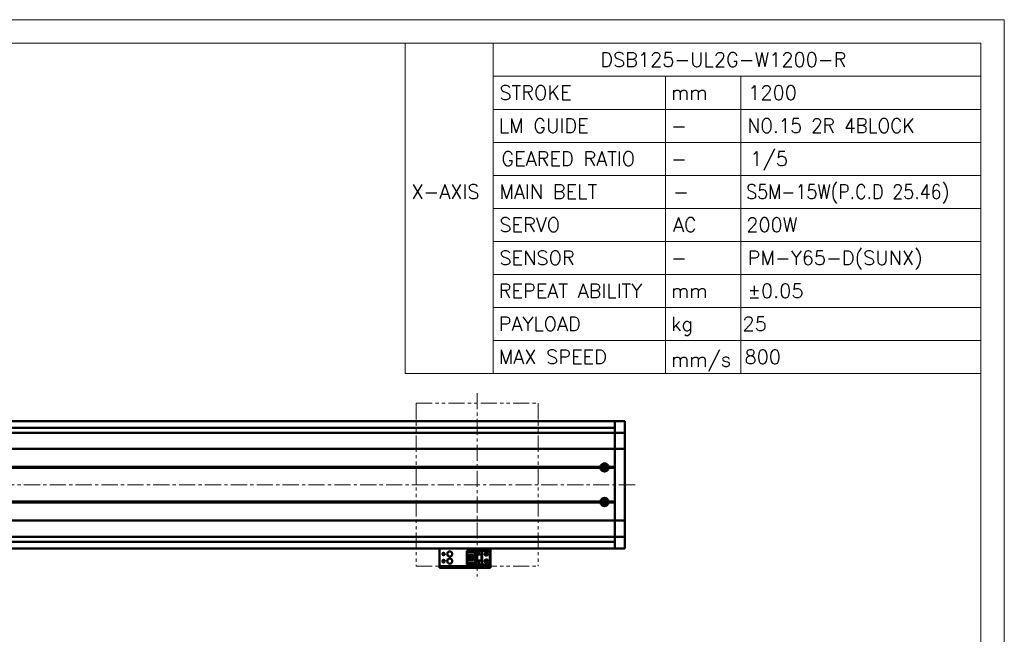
# Model space of a CAD drawing. Header units: millimetres. Extents: x 46891 to 50493, y 6223 to 9905.
# Tile 5 of 5: x 49526 to 50493, y 9302 to 9905. Entities that reach past the tile are written whole.
import ezdxf

# ---------------------------------------------------------------- set-up
doc = ezdxf.new("R2010")
doc.units = ezdxf.units.MM
doc.header["$LTSCALE"] = 0.5
doc.linetypes.add('CENTER', pattern=[50.8, 31.75, -6.35, 6.35, -6.35])
doc.linetypes.add('PHANTOM', pattern=[63.5, 31.75, -6.35, 6.35, -6.35, 6.35, -6.35])
doc.layers.get('0').update_dxf_attribs({"lineweight": 20})
doc.layers.add('1', color=1, linetype='CENTER', lineweight=13)
doc.layers.add('외형선(ISO)', color=7, linetype='Continuous', lineweight=50)
doc.styles.add('DSR TEXT', font='romans.shx', dxfattribs={"bigfont": 'whgtxt.shx'})

# ---------------------------------------------------------------- blocks, each defined once
blk = doc.blocks.new('A$C1C1952E1')
for p, q in [((293, 292), (293, 222)), ((311.67, 292), (311.67, 222)), ((311.67, 285), (415, 285)), ((348.18, 285), (348.18, 222)), ((364.13, 285), (364.13, 222)), ((311.67, 278), (415, 278)), ((311.67, 271), (415, 271)), ((311.67, 264), (415, 264)), ((311.67, 257), (415, 257)), ((311.67, 250), (415, 250)), ((311.67, 243), (415, 243)), ((311.67, 236), (415, 236)), ((311.67, 229), (415, 229)), ((293, 222), (415, 222))]:
    blk.add_line(p, q)
at = {"color": 1}
blk.add_lwpolyline([(0, 0), (420, 0), (420, 297), (0, 297)], close=True, dxfattribs=at)
at = {"color": 3}
blk.add_lwpolyline([(5, 5), (415, 5), (415, 292), (5, 292)], close=True, dxfattribs=at)

msp = doc.modelspace()

# ---------------------------------------------------------------- linework, layer by layer
at = {"color": 6, "linetype": 'PHANTOM'}
for p, q in [((49915.07907, 9528.43233), (50035.07907, 9528.43233)), ((49915.07907, 9528.43233), (49915.07907, 9368.43233)), ((50035.07907, 9528.43233), (50035.07907, 9368.43233)), ((49915.07907, 9368.43233), (50035.07907, 9368.43233))]:
    msp.add_line(p, q, dxfattribs=at)
at = {"layer": '1'}
for p, q in [((49975.07907, 9538.43233), (49975.07907, 9358.43233)), ((50130.07907, 9448.43234), (48610.07907, 9448.43234))]:
    msp.add_line(p, q, dxfattribs=at)
at = {"layer": '외형선(ISO)'}
for p, q in [((50110.07907, 9510.93234), (48835.07907, 9510.93234)), ((50110.07907, 9504.43234), (48835.07907, 9504.43234)), ((50110.07907, 9507.93234), (50110.07907, 9510.93234)), ((50110.07907, 9510.93234), (50110.07907, 9507.93234)), ((50110.07907, 9510.93234), (50120.07907, 9510.93234)), ((50110.07907, 9507.93234), (50110.07907, 9506.07217)), ((50110.07907, 9506.07217), (50110.07907, 9507.93234)), ((50110.07907, 9505.16421), (50110.07907, 9506.07217)), ((50110.07907, 9499.89254), (50110.07907, 9505.16421)), ((50120.07907, 9507.93234), (50120.07907, 9510.93234)), ((50120.07907, 9507.93234), (50120.07907, 9506.07217)), ((50120.07907, 9506.07217), (50120.07907, 9505.16421)), ((50120.07907, 9505.16421), (50120.07907, 9499.89254)), ((48693.07907, 9499.43234), (50110.07907, 9499.43234)), ((50110.07907, 9499.43234), (50110.07907, 9499.89254)), ((50110.07907, 9499.43234), (50110.07907, 9496.72383)), ((50110.07907, 9499.43234), (50120.07907, 9499.43234)), ((50110.07907, 9496.72383), (50110.07907, 9499.43234)), ((50110.07907, 9496.72383), (50110.07907, 9484.12384)), ((50110.07907, 9484.12384), (50110.07907, 9496.72383)), ((50120.07907, 9499.89254), (50120.07907, 9499.43234)), ((50120.07907, 9496.72383), (50120.07907, 9499.43234)), ((50120.07907, 9484.12384), (50120.07907, 9496.72383)), ((50110.07907, 9483.65974), (50110.07907, 9484.12384)), ((50110.07907, 9484.12384), (50110.07907, 9483.65974)), ((50120.07907, 9484.12384), (50120.07907, 9483.65974)), ((48693.07907, 9483.65974), (50110.07907, 9483.65974)), ((50110.07907, 9483.65974), (50110.07907, 9481.65974)), ((50110.07907, 9483.65974), (50120.07907, 9483.65974)), ((50110.07907, 9481.65974), (50110.07907, 9483.65974)), ((50110.07907, 9415.20493), (50110.07907, 9481.65974)), ((50110.07907, 9481.65974), (50110.07907, 9465.93234)), ((50120.07907, 9481.65974), (50120.07907, 9483.65974)), ((50120.07907, 9481.65974), (50120.07907, 9415.20493)), ((48693.07907, 9465.93234), (50096.11044, 9465.93234)), ((48693.07907, 9465.43234), (50096.57907, 9465.43234)), ((48693.07907, 9464.93234), (50096.11044, 9464.93234)), ((50099.51942, 9466.43234), (50098.80328, 9466.43234)), ((50099.51942, 9466.95366), (50099.51942, 9463.91101)), ((50103.57907, 9465.43234), (50110.07907, 9465.43234)), ((50104.0477, 9465.93234), (50110.07907, 9465.93234)), ((50104.0477, 9464.93234), (50110.07907, 9464.93234)), ((50110.07907, 9464.93234), (50110.07907, 9431.93234)), ((48693.07907, 9431.93234), (50096.11044, 9431.93234)), ((48693.07907, 9431.43234), (50096.57907, 9431.43234)), ((48693.07907, 9430.93234), (50096.11044, 9430.93234)), ((50099.51942, 9430.43234), (50098.80328, 9430.43234)), ((50099.51942, 9432.95366), (50099.51942, 9429.91101)), ((50103.57907, 9431.43234), (50110.07907, 9431.43234)), ((50104.0477, 9431.93234), (50110.07907, 9431.93234)), ((50104.0477, 9430.93234), (50110.07907, 9430.93234)), ((50110.07907, 9430.93234), (50110.07907, 9415.20493)), ((48693.07907, 9413.20493), (50110.07907, 9413.20493)), ((50110.07907, 9415.20493), (50110.07907, 9413.20493)), ((50110.07907, 9413.20493), (50110.07907, 9415.20493)), ((50110.07907, 9412.74083), (50110.07907, 9413.20493)), ((50110.07907, 9413.20493), (50120.07907, 9413.20493)), ((50110.07907, 9413.20493), (50110.07907, 9412.74083)), ((50110.07907, 9412.74083), (50110.07907, 9400.14084)), ((50110.07907, 9400.14084), (50110.07907, 9412.74083)), ((50120.07907, 9413.20493), (50120.07907, 9415.20493)), ((50120.07907, 9413.20493), (50120.07907, 9412.74083)), ((50120.07907, 9400.14084), (50120.07907, 9412.74083)), ((48693.07907, 9397.43234), (50110.07907, 9397.43234)), ((50110.07907, 9400.14084), (50110.07907, 9397.43234)), ((50110.07907, 9397.43234), (50110.07907, 9400.14084)), ((50110.07907, 9396.97213), (50110.07907, 9397.43234)), ((50110.07907, 9397.43234), (50120.07907, 9397.43234)), ((50110.07907, 9391.70046), (50110.07907, 9396.97213)), ((50120.07907, 9397.43234), (50120.07907, 9400.14084)), ((50120.07907, 9397.43234), (50120.07907, 9396.97213)), ((50120.07907, 9396.97213), (50120.07907, 9391.70046)), ((50110.07907, 9392.43234), (48835.07907, 9392.43234)), ((50110.07907, 9390.7925), (50110.07907, 9391.70046)), ((50110.07907, 9390.7925), (50110.07907, 9388.93234)), ((50110.07907, 9388.93234), (50110.07907, 9390.7925)), ((50110.07907, 9385.93234), (50110.07907, 9388.93234)), ((50110.07907, 9388.93234), (50110.07907, 9385.93234)), ((50120.07907, 9391.70046), (50120.07907, 9390.7925)), ((50120.07907, 9390.7925), (50120.07907, 9388.93234)), ((50120.07907, 9385.93234), (50120.07907, 9388.93234)), ((50110.07907, 9385.93234), (48835.07907, 9385.93234)), ((49938.07907, 9385.93234), (49938.07907, 9383.93236)), ((49938.07907, 9369.03236), (49938.07907, 9383.93236)), ((49964.87907, 9383.63235), (49974.07907, 9383.63235)), ((49964.87907, 9382.83235), (49964.87907, 9383.63235)), ((49973.17907, 9382.83235), (49964.87907, 9382.83235)), ((49964.87907, 9382.33235), (49964.87907, 9382.83235)), ((49964.87907, 9382.33235), (49964.87907, 9379.73235)), ((49972.67907, 9382.33235), (49964.87907, 9382.33235)), ((49964.87907, 9379.73235), (49964.87907, 9374.13235)), ((49971.07907, 9379.73235), (49964.87907, 9379.73235)), ((49966.17907, 9374.13235), (49966.17907, 9379.73235)), ((49966.67907, 9379.38235), (49966.67907, 9379.73235)), ((49966.67907, 9379.38235), (49966.67907, 9374.48235)), ((49971.07907, 9379.38235), (49966.67907, 9379.38235)), ((49969.47907, 9377.73235), (49967.63907, 9377.73235)), ((49967.63907, 9377.73235), (49967.63907, 9376.13235)), ((49969.47907, 9376.13235), (49969.47907, 9377.73235)), ((49971.07907, 9374.13235), (49971.07907, 9379.73235)), ((49973.17907, 9382.83235), (49972.67907, 9382.33235)), ((49972.67907, 9371.53235), (49972.67907, 9382.33235)), ((49973.17907, 9371.03235), (49973.17907, 9382.83235)), ((49974.07907, 9383.63237), (49974.07907, 9379.93237)), ((49974.07907, 9383.63237), (49980.07907, 9383.63237)), ((49974.07907, 9379.93237), (49980.07907, 9379.93237)), ((49974.07907, 9373.93237), (49974.07907, 9379.93235)), ((49974.57907, 9379.93235), (49974.07907, 9379.93235)), ((49974.57907, 9379.93235), (49974.87907, 9379.93235)), ((49974.57907, 9373.93237), (49974.57907, 9379.93235)), ((49974.87907, 9379.93235), (49979.27907, 9379.93235)), ((49974.87907, 9379.93235), (49974.87907, 9373.93237)), ((49976.47907, 9382.13237), (49977.07907, 9380.93237)), ((49976.67907, 9382.13237), (49976.47907, 9382.13237)), ((49976.67907, 9382.53237), (49976.67907, 9382.13237)), ((49977.47907, 9382.53237), (49976.67907, 9382.53237)), ((49977.07907, 9380.93237), (49977.67907, 9382.13237)), ((49977.47907, 9382.13237), (49977.47907, 9382.53237)), ((49977.67907, 9382.13237), (49977.47907, 9382.13237)), ((49979.27907, 9373.93237), (49979.27907, 9379.93235)), ((49979.27907, 9379.93235), (49979.57907, 9379.93235)), ((49980.07907, 9379.93235), (49979.57907, 9379.93235)), ((49979.57907, 9379.93235), (49979.57907, 9373.93237)), ((49980.07907, 9383.63237), (49980.07907, 9379.93237)), ((49985.57907, 9383.63234), (49980.07907, 9383.63234)), ((49980.07907, 9373.93237), (49980.07907, 9379.93235)), ((49987.57907, 9381.63234), (49987.57907, 9372.23234)), ((49988.07907, 9383.93236), (49988.07907, 9385.93234)), ((49988.07907, 9383.93236), (49988.07907, 9369.03236)), ((50110.07907, 9385.93234), (50120.07907, 9385.93234)), ((49938.07907, 9368.53238), (49938.07907, 9369.03236)), ((49938.07907, 9368.53238), (49938.07907, 9366.93238)), ((49941.07907, 9368.53238), (49985.07907, 9368.53238)), ((49964.87907, 9374.13235), (49964.87907, 9371.53235)), ((49964.87907, 9374.13235), (49971.07907, 9374.13235)), ((49964.87907, 9371.03235), (49964.87907, 9371.53235)), ((49964.87907, 9371.53235), (49972.67907, 9371.53235)), ((49964.87907, 9371.03235), (49973.17907, 9371.03235)), ((49964.87907, 9370.23235), (49964.87907, 9371.03235)), ((49964.87907, 9370.23235), (49974.07907, 9370.23235)), ((49964.87907, 9370.23234), (49980.07907, 9370.23234)), ((49966.67907, 9374.48235), (49971.07907, 9374.48235)), ((49966.67907, 9374.13235), (49966.67907, 9374.48235)), ((49967.63907, 9376.13235), (49969.47907, 9376.13235)), ((49973.17907, 9371.03235), (49972.67907, 9371.53235)), ((49974.07907, 9373.93237), (49974.07907, 9370.23237)), ((49974.07907, 9373.93237), (49980.07907, 9373.93237)), ((49974.07907, 9370.23237), (49980.07907, 9370.23237)), ((49976.47907, 9372.53237), (49977.07907, 9371.33237)), ((49976.67907, 9372.53237), (49976.47907, 9372.53237)), ((49976.67907, 9372.93237), (49976.67907, 9372.53237)), ((49977.47907, 9372.93237), (49976.67907, 9372.93237)), ((49977.07907, 9371.33237), (49977.67907, 9372.53237)), ((49977.47907, 9372.53237), (49977.47907, 9372.93237)), ((49977.67907, 9372.53237), (49977.47907, 9372.53237)), ((49980.07907, 9373.93237), (49980.07907, 9370.23237)), ((49980.07907, 9370.23237), (49980.07907, 9370.23234)), ((49985.57907, 9370.23234), (49980.07907, 9370.23234)), ((49988.07907, 9369.03236), (49988.07907, 9368.53238)), ((49988.07907, 9366.93238), (49988.07907, 9368.53238)), ((49938.07907, 9366.93236), (49938.07907, 9366.93238)), ((49938.07907, 9366.93236), (49988.07907, 9366.93236)), ((49941.07907, 9366.93238), (49985.07907, 9366.93238))]:
    msp.add_line(p, q, dxfattribs=at)
for centre, radius in [((50100.07907, 9465.43234), 2.25), ((50100.07907, 9465.43234), 1.621), ((50100.07907, 9431.43234), 2.25), ((50100.07907, 9431.43234), 1.621), ((49942.07907, 9380.43234), 1.2295), ((49948.07907, 9380.43234), 2.5), ((49984.07907, 9380.43234), 1.75), ((49984.07907, 9380.43234), 1.2295), ((49942.07907, 9373.43234), 1.2295), ((49948.07907, 9373.43234), 2.5), ((49984.07907, 9373.43234), 1.75), ((49984.07907, 9373.43234), 1.2295)]:
    msp.add_circle(centre, radius, dxfattribs=at)
for centre, radius, start, end in [((50100.07907, 9465.43234), 4, 7.18075578, 172.81924422), ((50100.07907, 9465.43234), 4, 187.18075578, 352.81924422), ((50100.07907, 9431.43234), 4, 7.18075578, 172.81924422), ((50100.07907, 9431.43234), 4, 187.18075572, 352.81924428), ((49985.57907, 9381.63234), 2, 0, 90), ((49985.57907, 9372.23234), 2, 270, 0)]:
    msp.add_arc(centre, radius, start, end, dxfattribs=at)
for centre, major_axis, start_param, end_param in [((49941.07907, 9368.53238), (-3, 0), 4.71238898, 6.283218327), ((49985.07907, 9368.53238), (3, 0), 0.00006722, 1.570829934), ((49941.07907, 9366.93238), (-3, 0), 4.712422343, 6.283252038), ((49985.07907, 9366.93238), (3, 0), 0.000033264, 1.570796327)]:
    msp.add_ellipse(centre, major_axis=major_axis, ratio=0.00001, start_param=start_param, end_param=end_param, dxfattribs=at)
for points in [[(50096.57907, 9465.43234), (50096.34476, 9465.66665), (50096.11044, 9465.93234)], [(50096.11044, 9464.93234), (50096.34476, 9465.19802), (50096.57907, 9465.43234)], [(50104.0477, 9465.93234), (50103.81339, 9465.66665), (50103.57907, 9465.43234)], [(50103.57907, 9465.43234), (50103.81339, 9465.19802), (50104.0477, 9464.93234)], [(50096.57907, 9431.43234), (50096.34476, 9431.66665), (50096.11044, 9431.93234)], [(50096.11044, 9430.93234), (50096.34476, 9431.19802), (50096.57907, 9431.43234)], [(50104.0477, 9431.93234), (50103.81339, 9431.66665), (50103.57907, 9431.43234)], [(50103.57907, 9431.43234), (50103.81339, 9431.19802), (50104.0477, 9430.93234)]]:
    msp.add_open_spline(points, degree=2, dxfattribs=at)

# ---------------------------------------------------------------- block references
at = {"xscale": 4.6332, "yscale": 4.6332, "zscale": 4.6332}
msp.add_blockref('A$C1C1952E1', (48546.67132, 8528.99552), dxfattribs=at)

# ---------------------------------------------------------------- texts
at = {"color": 3, "style": 'DSR TEXT'}
for s, height, p in [('DSB125-UL2G-W1200-R', 13.9243104, (50095.87929, 9858.90574)), ('STROKE', 13.92431, (49996.82769, 9826.47334)), ('LM GUIDE', 13.92431, (49996.16463, 9794.04094)), ('X-AXIS', 13.92431, (49910.44315, 9729.17614)), ('MAIN BELT', 13.92431, (49996.82769, 9729.17614)), ('SERVO', 13.92431, (49996.82769, 9696.74374)), ('SENSOR', 13.92431, (49996.82769, 9664.31134)), ('REPEAT ABILITY', 13.9243104, (49996.16463, 9631.87894)), ('PAYLOAD', 13.92431, (49996.16463, 9599.44654)), ('MAX SPEED', 13.92431, (49996.16463, 9567.01414))]:
    msp.add_text(s, height=height, dxfattribs=at).set_placement(p)
at = {"color": 7, "style": 'DSR TEXT'}
for s, height, p in [('mm', 13.92431, (50165.33416, 9826.47334)), ('1200', 13.92431, (50241.23195, 9826.47334)), ('-', 13.92431, (50165.33416, 9794.04094)), ('-', 13.92431, (50165.33416, 9761.60854)), ('-', 13.92431, (50167.32335, 9729.17614)), ('AC', 13.92431, (50167.32335, 9696.74374)), ('200W', 13.92431, (50239.24276, 9696.74374)), ('PM-Y65-D(SUNX)', 13.9243104, (50240.56889, 9664.31134)), ('-', 13.92431, (50165.33416, 9664.31134)), ('mm', 13.92431, (50165.33416, 9631.87894)), ('±0.05', 13.92431, (50240.56889, 9631.87894)), ('kg', 13.92431, (50165.33416, 9599.44654)), ('25', 13.92431, (50235.55209, 9599.44654)), ('800', 13.92431, (50237.54128, 9567.01414)), ('mm/s', 13.92431, (50165.33416, 9564.36189))]:
    msp.add_text(s, height=height, dxfattribs=at).set_placement(p)
for s, width, p in [('NO.15 2R 4BLOCK', 0.95, (50240.56889, 9794.04094)), ('S5M-15W(P.C.D 25.46)', 0.9, (50239.24276, 9729.17614))]:
    msp.add_text(s, height=13.9243104, dxfattribs=dict(at, width=width)).set_placement(p)
at = {"color": 3, "insert": (49998.81688, 9775.53285), "char_height": 13.9243104, "attachment_point": 1, "style": 'DSR TEXT'}
msp.add_mtext('GEARED RATIO', dxfattribs=at)
at = {"color": 7, "insert": (50243.22114, 9775.53285), "char_height": 13.92431, "attachment_point": 1, "style": 'DSR TEXT'}
msp.add_mtext('1/5', dxfattribs=at)

doc.saveas('drawing.dxf')
